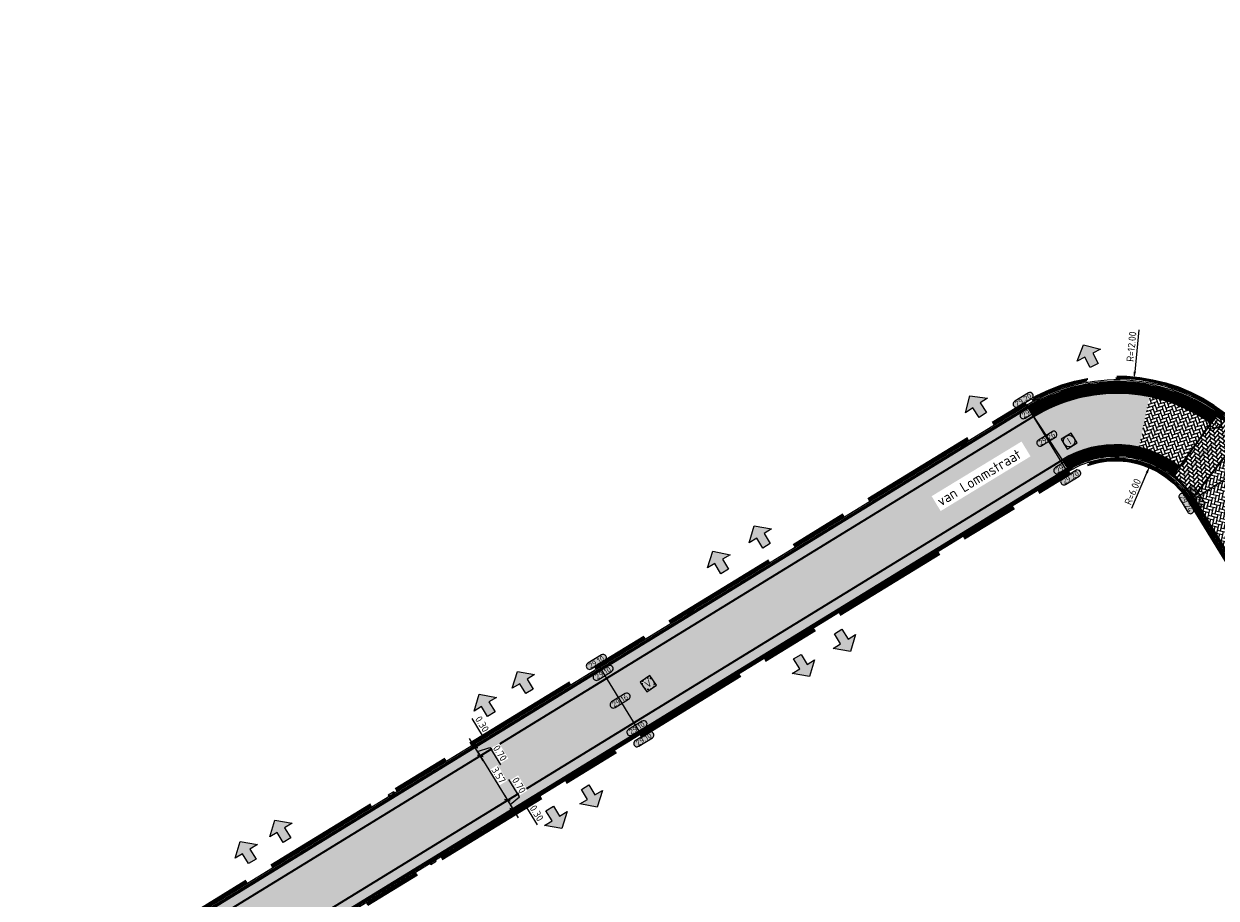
# Model space of a CAD drawing. Header units: metres. Extents: x 199937 to 201628, y 374508 to 375260.
# Tile 131 of 183: x 201281 to 201363, y 374922 to 374982. Entities that reach past the tile are written whole.
import ezdxf
from ezdxf.enums import TextEntityAlignment as Align

# ---------------------------------------------------------------- set-up
doc = ezdxf.new("R2010")
doc.units = ezdxf.units.M
doc.set_wipeout_variables(frame=1)
doc.linetypes.add('HIDDENX2', pattern=[0.75, 0.5, -0.25])
doc.linetypes.add('VH-OPSLUITBAND_100X200', pattern=[16, 8, -2, 4, -2])
doc.layers.add('000___INRIT-PIJL', color=252, linetype='Continuous')
for name, color, linetype, lineweight in [('B-WE-RI-VWA_RIOOLPUT_VALPUT-S', 20, 'Continuous', 25), ('N-WE-OG-HOOGTELIJN-G', 7, 'Continuous', 25), ('N-WE-RI-ITR_RIOOLPUT-S', 84, 'Continuous', 25), ('N-WE-RI-KOLK-S', 7, 'Continuous', 25), ('N-WE-VH-DWARSHELLING-S', 7, 'Continuous', 25), ('N-WE-VH-GOOT-G', 170, 'Continuous', 35), ('N-WE-VH-KANTOPSLUITING_OPSLUITBAND_100X200-G', 150, 'VH-OPSLUITBAND_100X200', 35), ('N-WE-VH-KANTVERHARDING_STREKLAAG-G', 60, 'Continuous', 18), ('N-WE-VH-VERHARDING_BETONSTRAATSTEEN-G', 252, 'Continuous', 35), ('X-XX-AL-HOOGTELABEL-S', 7, 'Continuous', 25), ('X-XX-AL-M-200', 7, 'Continuous', 18), ('X-XX-AL-T35', 50, 'Continuous', 35), ('X-XX-AL-VERWIJZING-GD', 7, 'Continuous', 25)]:
    doc.layers.add(name, color=color, linetype=linetype, lineweight=lineweight)
doc.layers.add('N-WE-VH-VERHARDING_BETONSTRAATSTEEN_HEIDE-A', color=7, linetype='Continuous', lineweight=0, true_color=0x986657)
doc.layers.add('N-WE-VH-VERHARDING_BETONSTRAATSTEEN_ROOD-A', color=7, linetype='Continuous', lineweight=0, true_color=0xa92c0a)
doc.layers.add('X-XX-AL-HULPLIJN-G', color=7, linetype='Continuous', lineweight=18, plot=False)
doc.styles.add('NLCS-ISO', font='NLCS-ISO.ttf')
doc.styles.add('NLCS-ISO-ANNOTATIEF-T18', font='NLCS-ISO.ttf', dxfattribs={"height": 1.8})
doc.styles.add('NLCS-ISO-M200-T25', font='NLCS-ISO.ttf', dxfattribs={"height": 0.5})
doc.styles.add('NLCS-ISO-M200-T35', font='NLCS-ISO.ttf', dxfattribs={"height": 0.7})
doc.dimstyles.new('NLCS-M200-T25-PIJL_L2_H1', dxfattribs={"dimscale": 0.2, "dimtxt": 2.5, "dimasz": 2.5, "dimexe": 2, "dimexo": 2, "dimgap": 0.7, "dimtad": 1, "dimzin": 0, "dimdsep": 46, "dimtxsty": 'NLCS-ISO-M200-T25', "dimcen": 0, "dimdle": 2, "dimclrd": 256, "dimclre": 256, "dimclrt": 256, "dimadec": 1, "dimazin": 0, "dimtfac": 1, "dimtdec": 3, "dimtofl": 0, "dimtmove": 0, "dimatfit": 3, "dimfxl": 2, "dimfxlon": 1, "dimtfillclr": 256, "dimtolj": 1, "dimtzin": 0, "dimlwd": -1, "dimlwe": -1, "dimarcsym": 0})
doc.dimstyles.new('NLCS-M200-T25-SCHRAP_L2_H1', dxfattribs={"dimscale": 0.2, "dimtxt": 2.5, "dimasz": 1.4, "dimexe": 2, "dimexo": 2, "dimgap": 0.7, "dimtad": 1, "dimzin": 0, "dimdsep": 46, "dimtxsty": 'NLCS-ISO-M200-T25', "dimblk": 'OBLIQUE', "dimcen": 0, "dimdle": 2, "dimclrd": 256, "dimclre": 256, "dimclrt": 256, "dimadec": 1, "dimazin": 0, "dimtfac": 1, "dimtdec": 3, "dimtofl": 0, "dimtmove": 0, "dimatfit": 3, "dimldrblk": 'OBLIQUE', "dimfxl": 2, "dimfxlon": 1, "dimtfillclr": 256, "dimtolj": 1, "dimtzin": 0, "dimlwd": -1, "dimlwe": -1, "dimarcsym": 0})
pattern_1 = [(121.52593, (201288.51772, 374912.59697), (-0.2888105, 0.06919905), [0.63, -0.21]), (31.52593, (201288.1597, 374912.37736), (-0.2888105, 0.06919905), [0.63, -0.21])]

# ---------------------------------------------------------------- blocks, each defined once
blk = doc.blocks.new('inrit')
h = blk.add_hatch(color=256)
h.dxf.hatch_style = 1
h.paths.add_polyline_path([(0.3, 1), (-0.3, 1), (-0.3, 1.8), (-0.9, 1.8), (0, 2.6), (0.9, 1.8), (0.3, 1.8)])
at = {"color": 3, "flags": 128}
blk.add_lwpolyline([(0.3, 1), (-0.3, 1), (-0.3, 1.8), (-0.9, 1.8), (0, 2.6), (0.9, 1.8), (0.3, 1.8), (0.3, 1)], dxfattribs=at)
blk = doc.blocks.new('*U283')
h = blk.add_hatch(color=253)
h.dxf.hatch_style = 1
edge = h.paths.add_edge_path()
edge.add_line((2.73, 1.13), (-2.73, 1.13))
edge.add_arc((-2.73, 0), 1.13, 90, 270)
edge.add_line((-2.73, -1.13), (2.73, -1.13))
edge.add_arc((2.73, 0), 1.13, 270, 450)
blk.add_lwpolyline([(2.73, 1.13), (-2.73, 1.13, 1), (-2.73, -1.13), (2.73, -1.13, 1)], format="xyb", close=True)
at = {"style": 'NLCS-ISO-ANNOTATIEF-T18'}
blk.add_attdef('HGT', text='', height=1.8, dxfattribs=at).set_placement((0, 0), align=Align.MIDDLE_CENTER)
blk = doc.blocks.new('SRI-PUT_INSPECTIE-SO')
at = {"lineweight": -3, "flags": 128}
blk.add_lwpolyline([(-2, -2), (2, -2), (2, 2), (-2, 2)], close=True, dxfattribs=at)
at = {"lineweight": -3, "ltscale": 1.5}
blk.add_circle((0, 0), 2, dxfattribs=at)
at = {"ltscale": 0.1, "style": 'NLCS-ISO'}
blk.add_text('I', height=2.5, dxfattribs=at).set_placement((0, -0.01), align=Align.MIDDLE_CENTER)
blk = doc.blocks.new('SRI-PUT_VALPUT-SO')
at = {"lineweight": -3, "flags": 128}
blk.add_lwpolyline([(-2, -2), (2, -2), (2, 2), (-2, 2)], close=True, dxfattribs=at)
at = {"linetype": 'HIDDENX2', "lineweight": -3, "ltscale": 0.25}
blk.add_circle((0, 0), 2, dxfattribs=at)
at = {"ltscale": 0.1, "style": 'NLCS-ISO'}
blk.add_text('V', height=2.5, dxfattribs=at).set_placement((0, -0.01), align=Align.MIDDLE_CENTER)
blk = doc.blocks.new('*D527')
at = {"layer": 'Defpoints', "color": 0, "transparency": 16777216}
for p in [(201357.146, 374957.218), (201355.995, 374945.274)]:
    blk.add_point(p, dxfattribs=at)
at = {"layer": 'X-XX-AL-M-200', "transparency": 16777216}
blk.add_line((201357.471, 374960.583), (201357.194, 374957.716), dxfattribs=at)
at = {"layer": 'X-XX-AL-M-200', "transparency": 16777216, "insert": (201356.968, 374959.436), "char_height": 0.5, "attachment_point": 5, "rotation": 84.49325, "style": 'NLCS-ISO-M200-T25', "bg_fill": 3, "box_fill_scale": 1.1, "bg_fill_color": 256, "bg_fill_true_color": 13158600, "bg_fill_transparency": 0}
blk.add_mtext('\\A1;R=12.00', dxfattribs=at)
at = {"layer": 'X-XX-AL-M-200', "transparency": 16777216}
blk.add_solid([(201357.111, 374957.724), (201357.277, 374957.708), (201357.146, 374957.218)], dxfattribs=at)
blk = doc.blocks.new('*D528')
at = {"layer": 'Defpoints', "color": 0, "transparency": 16777216}
for p in [(201358.216, 374951.247), (201355.893, 374945.715)]:
    blk.add_point(p, dxfattribs=at)
at = {"layer": 'X-XX-AL-M-200', "transparency": 16777216}
blk.add_line((201357.004, 374948.361), (201358.022, 374950.786), dxfattribs=at)
at = {"layer": 'X-XX-AL-M-200', "transparency": 16777216, "insert": (201357.057, 374949.494), "char_height": 0.5, "attachment_point": 5, "rotation": 67.22937, "style": 'NLCS-ISO-M200-T25', "bg_fill": 3, "box_fill_scale": 1.1, "bg_fill_color": 256, "bg_fill_true_color": 13158600, "bg_fill_transparency": 0}
blk.add_mtext('\\A1;R=6.00', dxfattribs=at)
at = {"layer": 'X-XX-AL-M-200', "transparency": 16777216}
blk.add_solid([(201357.945, 374950.818), (201358.099, 374950.754), (201358.216, 374951.247)], dxfattribs=at)
blk = doc.blocks.new('*U566')
blk.add_solid([(0, 0), (2.59, -0.25), (5.179, 0)])
blk = doc.blocks.new('N-SRI-KOLK_STRAAT_450X300-SO')
h = blk.add_hatch(color=256)
h.dxf.hatch_style = 1
h.paths.add_polyline_path([(0, 0.75), (-1.125, 1.5), (-1.125, 0)])
h.paths.add_polyline_path([(1.125, 0), (1.125, 1.5), (0, 0.75)])
for p, q in [((-1.125, 0), (1.125, 1.5)), ((1.125, 0), (-1.125, 1.5))]:
    blk.add_line(p, q)
at = {"flags": 128}
blk.add_lwpolyline([(-1.125, 0), (1.125, 0), (1.125, 1.5), (-1.125, 1.5)], close=True, dxfattribs=at)
blk = doc.blocks.new('_Oblique')
at = {"color": 0, "linetype": 'ByBlock', "lineweight": -2}
blk.add_line((-0.5, -0.5), (0.5, 0.5), dxfattribs=at)
blk = doc.blocks.new('*D757')
at = {"layer": 'Defpoints', "color": 0, "transparency": 16777216}
for p in [(201312.334, 374931.396), (201314.201, 374928.352), (201314.201, 374928.352)]:
    blk.add_point(p, dxfattribs=at)
at = {"layer": 'X-XX-AL-M-200', "transparency": 16777216}
for p, q in [((201312.125, 374931.737), (201314.41, 374928.011)), ((201312.334, 374931.396), (201312.675, 374931.605)), ((201314.201, 374928.352), (201314.542, 374928.561))]:
    blk.add_line(p, q, dxfattribs=at)
at = {"layer": 'X-XX-AL-M-200', "transparency": 16777216, "xscale": 0.28, "yscale": 0.28, "zscale": 0.28}
for p, rotation in [((201312.334, 374931.396), 121.5259273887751), ((201314.201, 374928.352), 301.5259273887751)]:
    blk.add_blockref('_Oblique', p, dxfattribs=dict(at, rotation=rotation))
at = {"layer": 'X-XX-AL-M-200', "transparency": 16777216, "insert": (201313.6, 374930.078), "char_height": 0.5, "attachment_point": 5, "rotation": 301.52593, "style": 'NLCS-ISO-M200-T25', "bg_fill": 3, "box_fill_scale": 1.1, "bg_fill_color": 256, "bg_fill_true_color": 13158600, "bg_fill_transparency": 0}
blk.add_mtext('\\A1;3.57', dxfattribs=at)
blk = doc.blocks.new('*D758')
at = {"layer": 'Defpoints', "color": 0, "transparency": 16777216}
for p in [(201311.968, 374931.992), (201311.968, 374931.992), (201312.334, 374931.396)]:
    blk.add_point(p, dxfattribs=at)
at = {"layer": 'X-XX-AL-M-200', "transparency": 16777216}
for p, q in [((201312.543, 374931.055), (201311.759, 374932.333)), ((201311.968, 374931.992), (201312.309, 374932.202)), ((201312.151, 374931.694), (201313.002, 374931.97)), ((201313.002, 374931.97), (201313.723, 374930.793)), ((201312.334, 374931.396), (201312.675, 374931.605))]:
    blk.add_line(p, q, dxfattribs=at)
at = {"layer": 'X-XX-AL-M-200', "transparency": 16777216, "xscale": 0.28, "yscale": 0.28, "zscale": 0.28}
for p, rotation in [((201311.968, 374931.992), 121.5259273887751), ((201312.334, 374931.396), 301.5259273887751)]:
    blk.add_blockref('_Oblique', p, dxfattribs=dict(at, rotation=rotation))
at = {"layer": 'X-XX-AL-M-200', "transparency": 16777216, "insert": (201313.695, 374931.585), "char_height": 0.5, "attachment_point": 5, "rotation": 301.52593, "style": 'NLCS-ISO-M200-T25', "bg_fill": 3, "box_fill_scale": 1.1, "bg_fill_color": 256, "bg_fill_true_color": 13158600, "bg_fill_transparency": 0}
blk.add_mtext('\\A1;0.70', dxfattribs=at)
blk = doc.blocks.new('*D759')
at = {"layer": 'Defpoints', "color": 0, "transparency": 16777216}
for p in [(201311.77, 374932.223), (201311.811, 374932.248), (201311.968, 374931.992)]:
    blk.add_point(p, dxfattribs=at)
at = {"layer": 'X-XX-AL-M-200', "transparency": 16777216}
for p, q in [((201312.494, 374932.783), (201311.772, 374933.959)), ((201312.177, 374931.651), (201311.602, 374932.589)), ((201311.811, 374932.248), (201312.152, 374932.457)), ((201311.89, 374932.12), (201312.494, 374932.783)), ((201311.968, 374931.992), (201312.309, 374932.202))]:
    blk.add_line(p, q, dxfattribs=at)
at = {"layer": 'X-XX-AL-M-200', "transparency": 16777216, "xscale": 0.28, "yscale": 0.28, "zscale": 0.28, "rotation": 301.5259273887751}
blk.add_blockref('_Oblique', (201311.968, 374931.992), dxfattribs=at)
at = {"layer": 'X-XX-AL-M-200', "transparency": 16777216, "insert": (201312.465, 374933.575), "char_height": 0.5, "attachment_point": 5, "rotation": 301.52593, "style": 'NLCS-ISO-M200-T25', "bg_fill": 3, "box_fill_scale": 1.1, "bg_fill_color": 256, "bg_fill_true_color": 13158600, "bg_fill_transparency": 0}
blk.add_mtext('\\A1;0.30', dxfattribs=at)
at = {"layer": 'X-XX-AL-M-200', "transparency": 16777216, "xscale": 0.28, "yscale": 0.28, "zscale": 0.28, "rotation": 121.5259273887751}
blk.add_blockref('_Oblique', (201311.811, 374932.248), dxfattribs=at)
blk = doc.blocks.new('*D760')
at = {"layer": 'Defpoints', "color": 0, "transparency": 16777216}
for p in [(201314.549, 374927.744), (201314.567, 374927.755)]:
    blk.add_point(p, dxfattribs=at)
at = {"layer": 'X-XX-AL-M-200', "transparency": 16777216}
for p, q in [((201315.026, 374928.592), (201314.304, 374929.769)), ((201313.992, 374928.693), (201314.776, 374927.414)), ((201314.201, 374928.352), (201314.542, 374928.561)), ((201314.384, 374928.053), (201315.026, 374928.592)), ((201314.567, 374927.755), (201314.908, 374927.964))]:
    blk.add_line(p, q, dxfattribs=at)
at = {"layer": 'X-XX-AL-M-200', "transparency": 16777216, "xscale": 0.28, "yscale": 0.28, "zscale": 0.28, "rotation": 301.5259273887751}
blk.add_blockref('_Oblique', (201314.567, 374927.755), dxfattribs=at)
at = {"layer": 'X-XX-AL-M-200', "transparency": 16777216, "insert": (201314.997, 374929.384), "char_height": 0.5, "attachment_point": 5, "rotation": 301.52593, "style": 'NLCS-ISO-M200-T25', "bg_fill": 3, "box_fill_scale": 1.1, "bg_fill_color": 256, "bg_fill_true_color": 13158600, "bg_fill_transparency": 0}
blk.add_mtext('\\A1;0.70', dxfattribs=at)
at = {"layer": 'Defpoints', "color": 0, "transparency": 16777216}
blk.add_point((201314.201, 374928.352), dxfattribs=at)
at = {"layer": 'X-XX-AL-M-200', "transparency": 16777216, "xscale": 0.28, "yscale": 0.28, "zscale": 0.28, "rotation": 121.5259273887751}
blk.add_blockref('_Oblique', (201314.201, 374928.352), dxfattribs=at)
blk = doc.blocks.new('*D761')
at = {"layer": 'Defpoints', "color": 0, "transparency": 16777216}
for p in [(201314.549, 374927.744), (201314.639, 374927.447), (201314.724, 374927.499)]:
    blk.add_point(p, dxfattribs=at)
at = {"layer": 'X-XX-AL-M-200', "transparency": 16777216}
for p, q in [((201314.358, 374928.096), (201314.933, 374927.158)), ((201314.567, 374927.755), (201314.908, 374927.964)), ((201314.646, 374927.627), (201315.514, 374927.857)), ((201314.724, 374927.499), (201315.065, 374927.709)), ((201315.514, 374927.857), (201316.235, 374926.681))]:
    blk.add_line(p, q, dxfattribs=at)
at = {"layer": 'X-XX-AL-M-200', "transparency": 16777216, "xscale": 0.28, "yscale": 0.28, "zscale": 0.28}
for p, rotation in [((201314.567, 374927.755), 121.5259273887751), ((201314.724, 374927.499), 301.5259273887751)]:
    blk.add_blockref('_Oblique', p, dxfattribs=dict(at, rotation=rotation))
at = {"layer": 'X-XX-AL-M-200', "transparency": 16777216, "insert": (201316.207, 374927.473), "char_height": 0.5, "attachment_point": 5, "rotation": 301.52593, "style": 'NLCS-ISO-M200-T25', "bg_fill": 3, "box_fill_scale": 1.1, "bg_fill_color": 256, "bg_fill_true_color": 13158600, "bg_fill_transparency": 0}
blk.add_mtext('\\A1;0.30', dxfattribs=at)

msp = doc.modelspace()

# ---------------------------------------------------------------- hatches: boundary and pattern name
at = {"layer": 'N-WE-VH-VERHARDING_BETONSTRAATSTEEN_HEIDE-A', "true_color": 0x986657}
h = msp.add_hatch(dxfattribs=at)
h.set_pattern_fill('AVH-HEI_BSS_KEIFRMT_KEPER-SO', color=25, scale=2, angle=121.52593, pattern_type=2)
h.set_pattern_definition(pattern_1)
edge = h.paths.add_edge_path()
edge.add_line((201350.26, 374954.661), (201349.877, 374955.247))
edge.add_line((201349.877, 374955.247), (201286.284, 374916.238))
edge.add_line((201286.284, 374916.238), (201286.65, 374915.641))
edge.add_line((201286.65, 374915.641), (201350.243, 374954.65))
edge.add_arc((201355.995, 374945.274), 11, 121.42023, 121.52593, ccw=False)
h = msp.add_hatch(dxfattribs=at)
h.set_pattern_fill('AVH-HEI_BSS_KEIFRMT_KEPER-SO', color=25, scale=2, angle=52.40931, pattern_type=2)
h.set_pattern_definition([(52.40931219, (0, 0), (-0.03829820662, 0.29450508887), [0.63, -0.21]), (322.40931219, (-0.3328, 0.2562), (-0.03829820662, 0.29450508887), [0.63, -0.21])])
h.paths.add_polyline_path([(201364.563, 374953.435), (201363.164, 374954.52, 0.008955), (201362.829, 374954.77), (201359.844, 374950.622, -0.081428), (201361.204, 374949.104)])
h = msp.add_hatch(dxfattribs=at)
h.set_pattern_fill('AVH-HEI_BSS_KEIFRMT_KEPER-SO', color=25, scale=2, angle=121.52593, pattern_type=2)
h.set_pattern_definition(pattern_1)
h.paths.add_polyline_path([(201352.599, 374951.085), (201352.216, 374951.671), (201288.518, 374912.597), (201288.884, 374912)])
at = {"layer": 'N-WE-VH-VERHARDING_BETONSTRAATSTEEN_ROOD-A'}
h = msp.add_hatch(dxfattribs=at)
h.set_pattern_fill('AVH-ROO_BSS_KEIFRMT_KEPER-SO', color=36, scale=2, angle=166.53, pattern_type=2)
h.set_pattern_definition([(166.53, (201288.51772, 374912.59697), (-0.2531399, -0.1553067), [0.63, -0.21]), (76.53, (201288.41988, 374912.18852), (-0.2531399, -0.1553067), [0.63, -0.21])])
edge = h.paths.add_edge_path()
edge.add_line((201357.494, 374952.529), (201358.221, 374956.046))
edge.add_arc((201355.995, 374945.274), 11, 78.32455, 121.52593)
edge.add_line((201350.243, 374954.65), (201286.65, 374915.641))
edge.add_line((201286.65, 374915.641), (201288.518, 374912.597))
edge.add_line((201288.518, 374912.597), (201352.233, 374951.682))
edge.add_arc((201355.893, 374945.715), 7, 76.78043, 121.52593, ccw=False)
h = msp.add_hatch(dxfattribs=at)
h.set_pattern_fill('AVH-ROO_BSS_KEIFRMT_KEPER-SO', color=36, scale=2, angle=18.8454, pattern_type=2)
h.set_pattern_definition([(18.8453964, (0, 0), (0.13090937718, 0.26657594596), [0.63, -0.21]), (288.8453964, (-0.13567, 0.39749), (0.13090937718, 0.26657594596), [0.63, -0.21])])
h.paths.add_polyline_path([(201362.42, 374954.202, 0.105384), (201358.221, 374956.046), (201357.494, 374952.529, -0.110856), (201360.253, 374951.191)])
h = msp.add_hatch(dxfattribs=at)
h.set_pattern_fill('AVH-ROO_BSS_KEIFRMT_KEPER-SO', color=36, scale=2, angle=-13.47993, pattern_type=2)
h.set_pattern_definition([(346.52007266, (0, 0), (0.25316683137, 0.15526285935), [0.63, -0.21]), (256.52007266, (0.0979, 0.40843), (0.25316683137, 0.15526285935), [0.63, -0.21])])
edge = h.paths.add_edge_path()
edge.add_line((201375.634, 374947.192), (201376.038, 374947.438))
edge.add_line((201376.038, 374947.438), (201373.465, 374951.664))
edge.add_arc((201370.188, 374957.045), 6.3, 232.20875, 301.33922, ccw=False)
edge.add_line((201366.328, 374952.067), (201364.563, 374953.435))
edge.add_line((201364.563, 374953.435), (201361.204, 374949.104))
edge.add_arc((201355.893, 374945.715), 6.3, 31.52007, 32.547, ccw=False)
edge.add_line((201361.264, 374949.008), (201369.295, 374935.914))
edge.add_line((201369.295, 374935.914), (201373.541, 374938.518))
edge.add_arc((201378.911, 374941.811), 6.3, 121.33922, 211.52007, ccw=False)
h = msp.add_hatch(dxfattribs=at)
h.set_pattern_fill('AVH-ROO_BSS_KEIFRMT_KEPER-SO', color=36, scale=2, angle=29.03118, pattern_type=2)
h.set_pattern_definition([(29.03117997, (0, 0), (0.08170474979, 0.28552466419), [0.63, -0.21]), (299.03117997, (-0.20382, 0.36723), (0.08170474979, 0.28552466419), [0.63, -0.21])])
edge = h.paths.add_edge_path()
edge.add_line((201263.045, 374926.764), (201258.807, 374927.389))
edge.add_arc((201255.842, 374928.837), 3.3, 211.70407, 333.9735, ccw=False)
edge.add_line((201253.034, 374927.103), (201252.316, 374928.266))
edge.add_line((201252.316, 374928.266), (201248.743, 374926.059))
edge.add_line((201248.743, 374926.059), (201252.186, 374920.484))
edge.add_arc((201251.08, 374919.801), 1.3, -58.65789, 31.70407, ccw=False)
edge.add_line((201251.756, 374918.691), (201254.352, 374914.429))
edge.add_line((201254.352, 374914.429), (201254.37, 374914.44))
edge.add_arc((201257.647, 374909.06), 6.3, 74.03118, 121.34211, ccw=False)
edge.add_line((201259.38, 374915.116), (201272.767, 374911.286))
edge.add_arc((201271.034, 374905.229), 6.3, 31.49788, 74.03118, ccw=False)
edge.add_line((201276.406, 374908.52), (201279.465, 374903.527))
edge.add_line((201279.465, 374903.527), (201281.491, 374904.768))
edge.add_arc((201283.452, 374905.97), 2.3, 121.52593, 211.49788, ccw=False)
edge.add_line((201282.249, 374907.931), (201287.179, 374910.955))
edge.add_line((201287.179, 374910.955), (201284.58, 374915.192))
edge.add_arc((201281.285, 374920.562), 6.3, 253.42362, 301.52593, ccw=False)
edge.add_line((201279.488, 374914.524), (201263.587, 374919.257))
edge.add_arc((201264.529, 374922.42), 3.3, 143.5464, 253.42362, ccw=False)
edge.add_arc((201255.651, 374928.915), 7.701, 323.92223, 343.77772)

# ---------------------------------------------------------------- linework, layer by layer
at = {"layer": 'N-WE-OG-HOOGTELIJN-G'}
msp.add_lwpolyline([(201360.923, 374948.799), (201366.573, 374952.383)], dxfattribs=at)
at = {"layer": 'N-WE-VH-GOOT-G'}
for points in [[(201285.432, 374915.715), (201349.877, 374955.247, -0.312026), (201363.164, 374954.52), (201366.328, 374952.067, 0.311133), (201373.465, 374951.664), (201404.734, 374970.705, 0.002146), (201420.904, 374980.547)], [(201288.031, 374911.477), (201352.599, 374951.085, -0.414243), (201361.264, 374949.008), (201380.791, 374917.168, -0.357659), (201379.701, 374909.252), (201364.978, 374895.618, -0.06033), (201356.839, 374889.443), (201312.532, 374862.334, -0.414019), (201306.622, 374863.756), (201282.013, 374903.916)]]:
    msp.add_lwpolyline(points, format="xyb", dxfattribs=at)
at = {"layer": 'N-WE-VH-KANTOPSLUITING_OPSLUITBAND_100X200-G'}
for points in [[(201284.371, 374915.533), (201349.668, 374955.588, -0.312026), (201363.41, 374954.836), (201366.573, 374952.383, 0.311133), (201373.257, 374952.006), (201404.526, 374971.047, 0.002146), (201420.694, 374980.888, 0.002033)], [(201284.423, 374915.448), (201349.72, 374955.503, -0.312026), (201363.348, 374954.757), (201366.512, 374952.304, 0.311133), (201373.309, 374951.921), (201404.578, 374970.962, 0.002146), (201420.746, 374980.802, 0.002033)], [(201306.877, 374863.912), (201281.747, 374904.925, -0.41407), (201282.406, 374907.675), (201352.756, 374950.829, -0.414243), (201361.008, 374948.852), (201380.535, 374917.011, -0.357659), (201379.497, 374909.472), (201364.771, 374895.835, -0.060368), (201356.685, 374889.7), (201312.376, 374862.59, -0.414019), (201306.877, 374863.912)]]:
    msp.add_lwpolyline(points, format="xyb", dxfattribs=at)
msp.add_lwpolyline([(201306.963, 374863.965), (201281.832, 374904.977, -0.41407), (201282.459, 374907.59), (201352.808, 374950.744, -0.414243), (201360.923, 374948.799), (201380.45, 374916.959, -0.357659), (201379.429, 374909.545), (201364.703, 374895.908, -0.060381), (201356.633, 374889.786), (201312.323, 374862.675, -0.414019)], format="xyb", close=True, dxfattribs=at)
at = {"layer": 'N-WE-VH-KANTVERHARDING_STREKLAAG-G'}
for points in [[(201285.327, 374915.885), (201349.773, 374955.417, -0.312026), (201363.287, 374954.678), (201366.45, 374952.225, 0.311133), (201373.361, 374951.835), (201404.63, 374970.876, 0.002146), (201420.799, 374980.717)], [(201285.38, 374915.8), (201349.825, 374955.332, -0.312026), (201363.226, 374954.599), (201366.389, 374952.146, 0.311133), (201373.413, 374951.75), (201404.682, 374970.791, 0.002146), (201420.851, 374980.632)], [(201288.084, 374911.392), (201352.652, 374951, -0.414243), (201361.179, 374948.956), (201380.706, 374917.115, -0.357659), (201379.633, 374909.325), (201364.909, 374895.69, -0.060342), (201356.787, 374889.528), (201312.48, 374862.42, -0.414019), (201306.707, 374863.808), (201282.099, 374903.968)], [(201288.136, 374911.307), (201352.704, 374950.914, -0.414243), (201361.093, 374948.904), (201380.621, 374917.063, -0.357659), (201379.565, 374909.398), (201364.84, 374895.763, -0.060355), (201356.736, 374889.614), (201312.428, 374862.505, -0.414019), (201306.792, 374863.86), (201282.184, 374904.02)]]:
    msp.add_lwpolyline(points, format="xyb", dxfattribs=at)
at = {"layer": 'N-WE-VH-VERHARDING_BETONSTRAATSTEEN-G'}
for points in [[(201286.65, 374915.641), (201350.243, 374954.65, -0.302226), (201362.42, 374954.202, -0.302226)], [(201286.65, 374915.641), (201350.243, 374954.65, -0.302226), (201362.42, 374954.202, -0.302226)], [(201288.518, 374912.597), (201352.233, 374951.682, -0.315532), (201360.253, 374951.191, -0.315532)], [(201288.518, 374912.597), (201352.233, 374951.682, -0.315532), (201360.253, 374951.191, -0.315532)]]:
    msp.add_lwpolyline(points, format="xyb", dxfattribs=at)
at = {"layer": 'N-WE-VH-VERHARDING_BETONSTRAATSTEEN-G', "color": 25, "true_color": 0x986657}
for points in [[(201349.932, 374955.163, -0.302158), (201362.77, 374954.689)], [(201349.987, 374955.079, -0.302089), (201362.712, 374954.608)], [(201350.041, 374954.996, -0.302018), (201362.654, 374954.527)], [(201350.096, 374954.912, -0.301946), (201362.595, 374954.446)], [(201350.151, 374954.828, -0.301873), (201362.537, 374954.365)], [(201350.206, 374954.744, -0.301799), (201362.478, 374954.283)], [(201352.271, 374951.587), (201352.285, 374951.596, -0.315532), (201360.191, 374951.113)], [(201352.325, 374951.503), (201352.338, 374951.511, -0.315532), (201360.129, 374951.035)], [(201352.38, 374951.42), (201352.39, 374951.426, -0.315532), (201360.066, 374950.957)], [(201352.435, 374951.336), (201352.442, 374951.341, -0.315532), (201360.004, 374950.878)], [(201352.49, 374951.252), (201352.495, 374951.255, -0.315532), (201359.942, 374950.8)], [(201352.544, 374951.169), (201352.547, 374951.17, -0.315532), (201359.879, 374950.722)]]:
    msp.add_lwpolyline(points, format="xyb", dxfattribs=at)
at = {"layer": 'N-WE-VH-VERHARDING_BETONSTRAATSTEEN-G'}
for points in [[(201360.253, 374951.191), (201362.424, 374954.208)], [(201361.204, 374949.104), (201364.563, 374953.435)]]:
    msp.add_lwpolyline(points, dxfattribs=at)
at = {"layer": 'X-XX-AL-HULPLIJN-G'}
for points in [[(201349.877, 374955.247), (201352.599, 374951.085)], [(201359.844, 374950.622), (201362.829, 374954.77)]]:
    msp.add_lwpolyline(points, dxfattribs=at)
at = {"layer": 'X-XX-AL-VERWIJZING-GD'}
for points in [[(201349.668, 374955.588), (201352.686, 374950.669)], [(201320.413, 374937.642), (201323.43, 374932.723)]]:
    msp.add_lwpolyline(points, dxfattribs=at)

# ---------------------------------------------------------------- block references
at = {"layer": '000___INRIT-PIJL'}
for p, rotation in [((201354.877, 374957.248), 27.45398503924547), ((201347.346, 374953.913, 29.164), 33.80835006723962), ((201332.487, 374944.944, 29.129), 31.81402421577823), ((201329.58, 374943.16, 29.109), 29.87388905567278), ((201336.35, 374940.765), 211.5259273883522), ((201333.545, 374939.045), 211.4996233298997), ((201316.241, 374934.965, 29.079), 31.55056172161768), ((201313.618, 374933.401, 29.092), 31.50401395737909), ((201319.011, 374930.107), 210.8777094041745), ((201316.571, 374928.632), 211.7127088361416), ((201299.616, 374924.776, 29.12), 31.55029830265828), ((201297.233, 374923.313, 29.123), 31.31625417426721)]:
    msp.add_blockref('inrit', p, dxfattribs=dict(at, rotation=rotation))
at = {"layer": 'B-WE-RI-VWA_RIOOLPUT_VALPUT-S', "xscale": 0.2, "yscale": 0.2, "zscale": 0.2, "rotation": 34.06802947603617}
msp.add_blockref('SRI-PUT_VALPUT-SO', (201323.853, 374936.338, 29.14), dxfattribs=at)
at = {"layer": 'N-WE-RI-ITR_RIOOLPUT-S', "xscale": 0.2, "yscale": 0.2, "zscale": 0.2}
for p, rotation in [((201362.718, 374954.255), 7.357934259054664), ((201352.7, 374952.961), 32.09503495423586)]:
    msp.add_blockref('SRI-PUT_INSPECTIE-SO', p, dxfattribs=dict(at, rotation=rotation))
at = {"layer": 'N-WE-RI-KOLK-S', "xscale": 0.2, "yscale": 0.2, "zscale": 0.2}
for p, rotation in [((201345.431, 374952.871), 211.5259273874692), ((201361.008, 374948.852), 301.5200726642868), ((201348.344, 374948.122), 31.52592738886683), ((201326.678, 374941.368), 211.5259273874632), ((201329.591, 374936.619), 31.52592739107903), ((201306.22, 374928.818), 211.5259273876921), ((201309.133, 374924.07), 31.52592738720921)]:
    msp.add_blockref('N-SRI-KOLK_STRAAT_450X300-SO', p, dxfattribs=dict(at, rotation=rotation))
at = {"layer": 'N-WE-VH-DWARSHELLING-S', "rotation": 226.3392208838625}
msp.add_blockref('*U566', (201363.855, 374953.984), dxfattribs=at)
at = {"layer": 'X-XX-AL-HOOGTELABEL-S', "xscale": 0.2, "yscale": 0.2, "zscale": 0.2}
for p, rotation, values in [((201349.555, 374955.784), 31.52592738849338, {'HGT': '29.20'}), ((201350.025, 374955.006), 31.52592738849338, {'HGT': '29.20'}), ((201351.177, 374953.128), 31.52592738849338, {'HGT': '29.26'}), ((201352.338, 374951.235), 31.52592738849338, {'HGT': '29.20'}), ((201352.804, 374950.476), 31.52592738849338, {'HGT': '29.20'}), ((201361.47, 374949.146), 301.5200726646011, {'HGT': '29.24'}), ((201360.73, 374948.681), 301.5200726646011, {'HGT': '29.24'}), ((201320.294, 374937.835), 31.52592738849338, {'HGT': '29.10'}), ((201320.758, 374937.08), 31.52592738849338, {'HGT': '29.10'}), ((201321.922, 374935.182), 31.52592738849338, {'HGT': '29.16'}), ((201323.079, 374933.296), 31.52592738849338, {'HGT': '29.10'}), ((201323.549, 374932.53), 31.52592738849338, {'HGT': '29.10'})]:
    msp.add_blockref('*U283', p, dxfattribs=dict(at, rotation=rotation)).add_auto_attribs(values)

# ---------------------------------------------------------------- next in the draw order: dimensions: what is measured, and where the dimension line sits
at = {"layer": 'X-XX-AL-M-200'}
dim = msp.add_radius_dim(center=(201355.995, 374945.274), mpoint=(201357.146, 374957.218), dimstyle='NLCS-M200-T25-PIJL_L2_H1', override={"dimpost": 'R=<>', "dimtfill": 1}, dxfattribs=at)
dim.commit()
dim.dimension.update_dxf_attribs({"geometry": '*D527', "text_midpoint": (201356.968, 374959.436)})
dim = msp.add_aligned_dim(p1=(201312.334, 374931.396), p2=(201314.201, 374928.352), distance=0, dimstyle='NLCS-M200-T25-SCHRAP_L2_H1', override={"dimtfill": 1}, dxfattribs=at)
dim.commit()
dim.dimension.update_dxf_attribs({"geometry": '*D757', "text_midpoint": (201313.6, 374930.078)})

# ---------------------------------------------------------------- next in the draw order: wipeouts: each hides what was drawn before it
msp.add_wipeout([(201343.893, 374948.17), (201350.054, 374951.916), (201349.435, 374952.933), (201343.274, 374949.188)]).dxf.layer = 'X-XX-AL-T35'

# ---------------------------------------------------------------- next in the draw order: texts
at = {"layer": 'X-XX-AL-T35', "style": 'NLCS-ISO-M200-T35'}
msp.add_text('van Lommstraat', height=0.7, rotation=31.3, dxfattribs=at).set_placement((201343.915, 374948.471))

# ---------------------------------------------------------------- next in the draw order: dimensions: what is measured, and where the dimension line sits
at = {"layer": 'X-XX-AL-M-200'}
dim = msp.add_radius_dim(center=(201355.893, 374945.715), mpoint=(201358.216, 374951.247), dimstyle='NLCS-M200-T25-PIJL_L2_H1', override={"dimpost": 'R=<>', "dimtfill": 1}, dxfattribs=at)
dim.commit()
dim.dimension.update_dxf_attribs({"geometry": '*D528', "text_midpoint": (201357.416, 374949.343), "dimtype": 164})
for base, p1, p2, picture, middle in [((201311.968, 374931.992), (201312.334, 374931.396), (201311.968, 374931.992), '*D758', (201313.075, 374931.85)), ((201314.567, 374927.755), (201314.201, 374928.352), (201314.549, 374927.744), '*D760', (201314.953, 374928.712))]:
    dim = msp.add_linear_dim(base=base, p1=p1, p2=p2, angle=121.52593, dimstyle='NLCS-M200-T25-SCHRAP_L2_H1', override={"dimtmove": 1, "dimtfill": 1}, dxfattribs=at)
    dim.commit()
    dim.dimension.update_dxf_attribs({"geometry": picture, "text_midpoint": middle, "dimtype": 160})

# ---------------------------------------------------------------- next in the draw order: dimensions: what is measured, and where the dimension line sits
dim = msp.add_linear_dim(base=(201311.811, 374932.248), p1=(201311.968, 374931.992), p2=(201311.77, 374932.223), angle=121.52593, dimstyle='NLCS-M200-T25-SCHRAP_L2_H1', override={"dimtmove": 1, "dimtfill": 1}, dxfattribs=at)
dim.commit()
dim.dimension.update_dxf_attribs({"geometry": '*D759', "text_midpoint": (201312.42, 374932.902), "dimtype": 160})
dim = msp.add_linear_dim(base=(201314.724, 374927.499), p1=(201314.549, 374927.744), p2=(201314.639, 374927.447), angle=121.52593, dimstyle='NLCS-M200-T25-SCHRAP_L2_H1', override={"dimtmove": 1, "dimtfill": 1}, dxfattribs=at)
dim.commit()
dim.dimension.update_dxf_attribs({"geometry": '*D761', "text_midpoint": (201315.919, 374927.942)})

doc.saveas('drawing.dxf')
